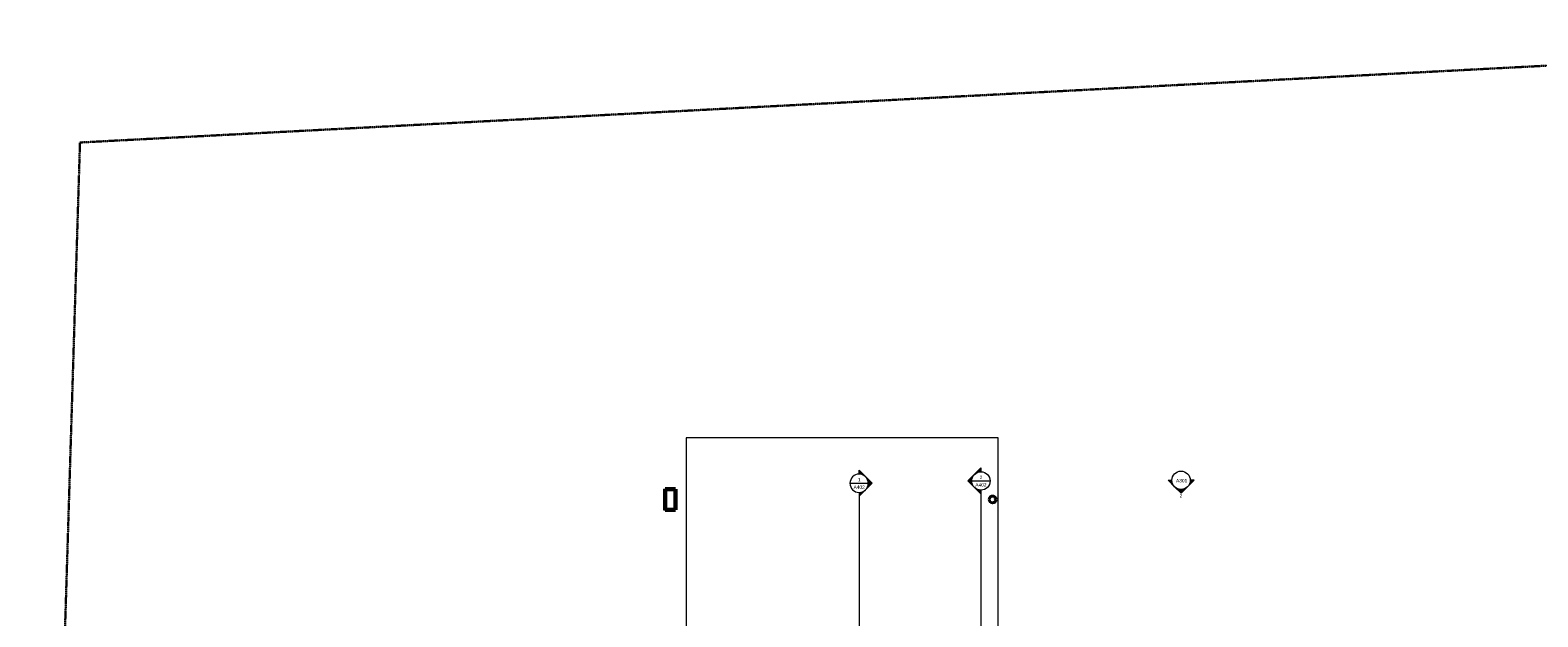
# Model space of a CAD drawing. Header units: inches. Extents: x -1969 to 2015, y -1363 to 1657.
# Tile 27 of 32: x -1969 to 659, y 634 to 1657. Entities that reach past the tile are written whole.
import ezdxf

# ---------------------------------------------------------------- set-up
doc = ezdxf.new("R2010")
doc.units = ezdxf.units.IN
doc.header["$MEASUREMENT"] = 0
doc.linetypes.add('Double Dash 3_8_', pattern=[1, 0.375, -0.125, 0.125, -0.125, 0.125, -0.125])
for name, color, linetype, lineweight in [('A-ROOF', 132, 'Continuous', 18), ('C-PROP-LINE', 91, 'Double Dash 3_8_', 30), ('G-ANNO-SYMB', 111, 'Continuous', 9), ('S-COLS', 52, 'Continuous', 9), ('S-FNDN', 32, 'Continuous', 18)]:
    doc.layers.add(name, color=color, linetype=linetype, lineweight=lineweight)
doc.styles.add('Arial', font='arial.ttf', dxfattribs={"height": 6})

# ---------------------------------------------------------------- blocks, each defined once
blk = doc.blocks.new('Concrete-Round-Column - 12_-582133-GROUND FLOOR')
at = {"layer": 'S-COLS'}
h = blk.add_hatch(dxfattribs=at)
h.set_pattern_fill('FP_5', color=256, style=0, pattern_type=2)
h.set_pattern_definition([(50, (291.462, -838.664), (18.36206, -1.60683), [1.92, -21.12]), (355, (291.462, -838.664), (-3.55226, 19.25587), [1.536, -16.896]), (100.451, (292.993, -838.798), (14.8102, 17.6493), [1.632, -17.949]), (46.184, (291.462, -833.544), (27.32125, -4.2376), [2.88, -31.68]), (96.636, (293.74, -833.897), (23.9275, 24.9372), [2.448, -26.924]), (351.184, (291.462, -833.544), (23.92765, 24.9374), [2.304, -25.344]), (21, (294.022, -834.824), (15.2808, -10.30746), [1.92, -21.12]), (326, (294.022, -834.824), (6.22856, 18.56374), [1.536, -16.896]), (71.451, (295.296, -835.683), (21.50985, 8.25628), [1.632, -17.949]), (37.5, (291.462, -838.664), (0.311095, 8.522537), [0.845, -15.846, 0.845, -16.307, -16.96]), (37.5, (291.462, -838.664), (0.311095, 8.522537), [-33.843, 0.845, -16.115]), (7.5, (291.462, -838.664), (6.73464, 10.09743), [0.845, -8.934, 0.845, -15.462, -6.464]), (7.5, (291.462, -838.664), (6.73464, 10.09743), [-26.086, 0.845, -5.619]), (327.5, (285.754, -838.664), (13.666107, -0.577186), [0.845, -5.555, 0.845, -19.123, -26.496]), (327.5, (285.754, -838.664), (13.666107, -0.577186), [-26.368, 0.845, -25.651]), (317.5, (283.194, -838.664), (14.92985, 2.56286), [0.845, -7.475, 0.845, -12.416, -18.816]), (317.5, (283.194, -838.664), (14.92985, 2.56286), [-21.581, 0.845, -17.971])])
h.paths.add_polyline_path([(0.9, -5.9), (2.5, -5.5), (3.9, -4.5), (5, -3.2), (5.8, -1.7), (6, 0), (5.8, 1.7), (5, 3.2), (3.9, 4.5), (2.5, 5.5), (0.9, 5.9), (-0.9, 5.9), (-2.5, 5.5), (-3.9, 4.5), (-5, 3.2), (-5.8, 1.7), (-6, 0), (-5.8, -1.7), (-5, -3.2), (-3.9, -4.5), (-2.5, -5.5), (-0.9, -5.9)])
at = {"layer": 'S-COLS', "lineweight": 40}
for start, end in [(360, 180), (180, 360)]:
    blk.add_arc((0, 0), 6, start, end, dxfattribs=at)
blk = doc.blocks.new('Family - ___-482687-GROUND FLOOR')
at = {"layer": 'C-PROP-LINE'}
for p, q in [((-1881.8, 1461.2), (1857.1, 1657.1)), ((-1968.6, -1362.7), (-1881.8, 1461.2))]:
    blk.add_line(p, q, dxfattribs=at)
blk = doc.blocks.new('Elevation - Filled Arrow-152140-GROUND FLOOR')
at = {"layer": 'G-ANNO-SYMB'}
blk.add_circle((0, 0), 0.25, dxfattribs=at)
blk = doc.blocks.new('Elevation - Filled Arrow-151867-GROUND FLOOR')
at = {"layer": 'G-ANNO-SYMB'}
h = blk.add_hatch(color=256, dxfattribs=at)
edge = h.paths.add_edge_path()
edge.add_line((-0.25, 0), (-0.354, 0))
edge.add_line((-0.354, 0), (-0.177, 0.177))
edge.add_arc((0, 0), 0.25, 135, 180)
h = blk.add_hatch(color=256, dxfattribs=at)
edge = h.paths.add_edge_path()
edge.add_line((0, 0.354), (0.177, 0.177))
edge.add_arc((0, 0), 0.25, 45, 135)
edge.add_line((-0.177, 0.177), (0, 0.354))
h = blk.add_hatch(color=256, dxfattribs=at)
edge = h.paths.add_edge_path()
edge.add_line((0.177, 0.177), (0.354, 0))
edge.add_line((0.354, 0), (0.25, 0))
edge.add_arc((0, 0), 0.25, 0, 45)
for p, q in [((0, 0.354), (-0.354, 0)), ((-0.177, 0.177), (-0.354, 0)), ((0, 0.354), (-0.177, 0.177)), ((0.354, 0), (0, 0.354)), ((0.177, 0.177), (0, 0.354)), ((0.354, 0), (0.177, 0.177)), ((0.354, 0), (0.25, 0)), ((0.25, 0), (0.354, 0)), ((-0.354, 0), (-0.25, 0)), ((-0.354, 0), (-0.25, 0))]:
    blk.add_line(p, q, dxfattribs=at)
for start, end in [(135, 180), (45, 135), (0, 45)]:
    blk.add_arc((0, 0), 0.25, start, end, dxfattribs=at)
blk = doc.blocks.new('Section - Section Head - Filled-22785-GROUND FLOOR')
at = {"layer": 'G-ANNO-SYMB'}
h = blk.add_hatch(color=256, dxfattribs=at)
edge = h.paths.add_edge_path()
edge.add_arc((-0.25, 0), 0.25, 137.9216, 180)
edge.add_line((-0.5, 0), (-0.604, 0))
edge.add_line((-0.604, 0), (-0.436, 0.168))
h = blk.add_hatch(color=256, dxfattribs=at)
edge = h.paths.add_edge_path()
edge.add_line((-0.427, 0.177), (-0.25, 0.354))
edge.add_line((-0.25, 0.354), (-0.25, 0.25))
edge.add_arc((-0.25, 0), 0.25, 90, 135)
h = blk.add_hatch(color=256, dxfattribs=at)
edge = h.paths.add_edge_path()
edge.add_arc((-0.25, 0), 0.25, 45, 90)
edge.add_line((-0.25, 0.25), (-0.25, 0.354))
edge.add_line((-0.25, 0.354), (-0.073, 0.177))
h = blk.add_hatch(color=256, dxfattribs=at)
edge = h.paths.add_edge_path()
edge.add_line((-0.064, 0.168), (0.104, 0))
edge.add_line((0.104, 0), (0, 0))
edge.add_arc((-0.25, 0), 0.25, 0, 42.0784)
for p, q in [((-0.25, 0.354), (-0.604, 0)), ((-0.436, 0.168), (-0.604, 0)), ((-0.604, 0), (-0.5, 0)), ((-0.25, 0.354), (-0.427, 0.177)), ((-0.25, 0.354), (0.104, 0)), ((-0.25, 0.25), (-0.25, 0.354)), ((-0.073, 0.177), (-0.25, 0.354)), ((-0.25, 0.354), (-0.25, 0.25)), ((0.104, 0), (-0.064, 0.168)), ((0, 0), (0.104, 0)), ((-0.5, 0), (-0.604, 0)), ((0, 0), (0.104, 0))]:
    blk.add_line(p, q, dxfattribs=at)
for start, end in [(360, 180), (137.9216, 180), (180, 360), (90, 135), (45, 90), (0, 42.0784)]:
    blk.add_arc((-0.25, 0), 0.25, start, end, dxfattribs=at)

msp = doc.modelspace()

# ---------------------------------------------------------------- linework, layer by layer
at = {"layer": 'A-ROOF'}
for p, q in [((-865.1341, 856.6642), (-865.1341, 820.6642)), ((-865.1341, 856.6642), (-861.9603, 856.6642)), ((-859.9586, 820.6642), (-859.9586, 856.6642)), ((-845.9465, 820.6642), (-845.9465, 856.6642)), ((-865.1341, 820.6642), (-861.9603, 820.6642))]:
    msp.add_line(p, q, dxfattribs=at)
at = {"layer": 'A-ROOF', "lineweight": 60}
for p, q in [((-843.9447, 856.6642), (-861.9603, 856.6642)), ((-861.9603, 856.6642), (-861.9603, 820.6642)), ((-843.9447, 820.6642), (-843.9447, 856.6642)), ((-861.9603, 820.6642), (-843.9447, 820.6642))]:
    msp.add_line(p, q, dxfattribs=at)
at = {"layer": 'G-ANNO-SYMB'}
for p, q in [((-327.7878, 870.9031), (-295.7878, 870.9031)), ((-539.9904, 866.9353), (-507.9904, 866.9353)), ((-523.9904, 850.9353), (-523.9904, -395.5448)), ((-311.7878, 854.9031), (-311.7878, -398.2945))]:
    msp.add_line(p, q, dxfattribs=at)
at = {"layer": 'S-FNDN'}
for p, q in [((-281.4624, 946.1642), (-825.4624, 946.1642)), ((-825.4624, 946.1642), (-825.4624, 587.6642)), ((-281.4624, 587.6642), (-281.4624, 946.1642))]:
    msp.add_line(p, q, dxfattribs=at)

# ---------------------------------------------------------------- block references
at = {"layer": 'C-PROP-LINE'}
msp.add_blockref('Family - ___-482687-GROUND FLOOR', (0, 0), dxfattribs=at)
at = {"layer": 'G-ANNO-SYMB', "extrusion": (0, 0, -1), "xscale": 63.99999999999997, "yscale": 63.99999999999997, "zscale": 63.99999999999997}
for name, p, rotation in [('Section - Section Head - Filled-22785-GROUND FLOOR', (311.7878, 854.9031), 270.0000000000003), ('Elevation - Filled Arrow-151867-GROUND FLOOR', (-37.0403, 872.0928), 180)]:
    msp.add_blockref(name, p, dxfattribs=dict(at, rotation=rotation))
at = {"layer": 'G-ANNO-SYMB', "xscale": 63.99999999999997, "yscale": 63.99999999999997, "zscale": 63.99999999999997, "rotation": 269.9999999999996}
msp.add_blockref('Section - Section Head - Filled-22785-GROUND FLOOR', (-523.9904, 850.9353), dxfattribs=at)
at = {"layer": 'G-ANNO-SYMB', "xscale": 63.99999999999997, "yscale": 63.99999999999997, "zscale": 63.99999999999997}
msp.add_blockref('Elevation - Filled Arrow-152140-GROUND FLOOR', (37.0403, 872.0928), dxfattribs=at)
at = {"layer": 'S-COLS'}
msp.add_blockref('Concrete-Round-Column - 12_-582133-GROUND FLOOR', (-291.4624, 838.6642), dxfattribs=at)

# ---------------------------------------------------------------- texts
at = {"layer": 'G-ANNO-SYMB', "char_height": 6, "attachment_point": 1, "style": 'Arial'}
for s, insert, width in [('1', (-526.2044, 876.2077), 5.656), ('A402', (-321.4978, 867.0847), 23.836), ('2', (-314.0017, 880.1755), 5.656), ('A301', (28.1904, 874.4614), 23.836), ('A402', (-533.7005, 863.1169), 23.836), ('2', (34.4668, 847.8152), 5.656)]:
    msp.add_mtext(s, dxfattribs=dict(at, insert=insert, width=width))

doc.saveas('drawing.dxf')
